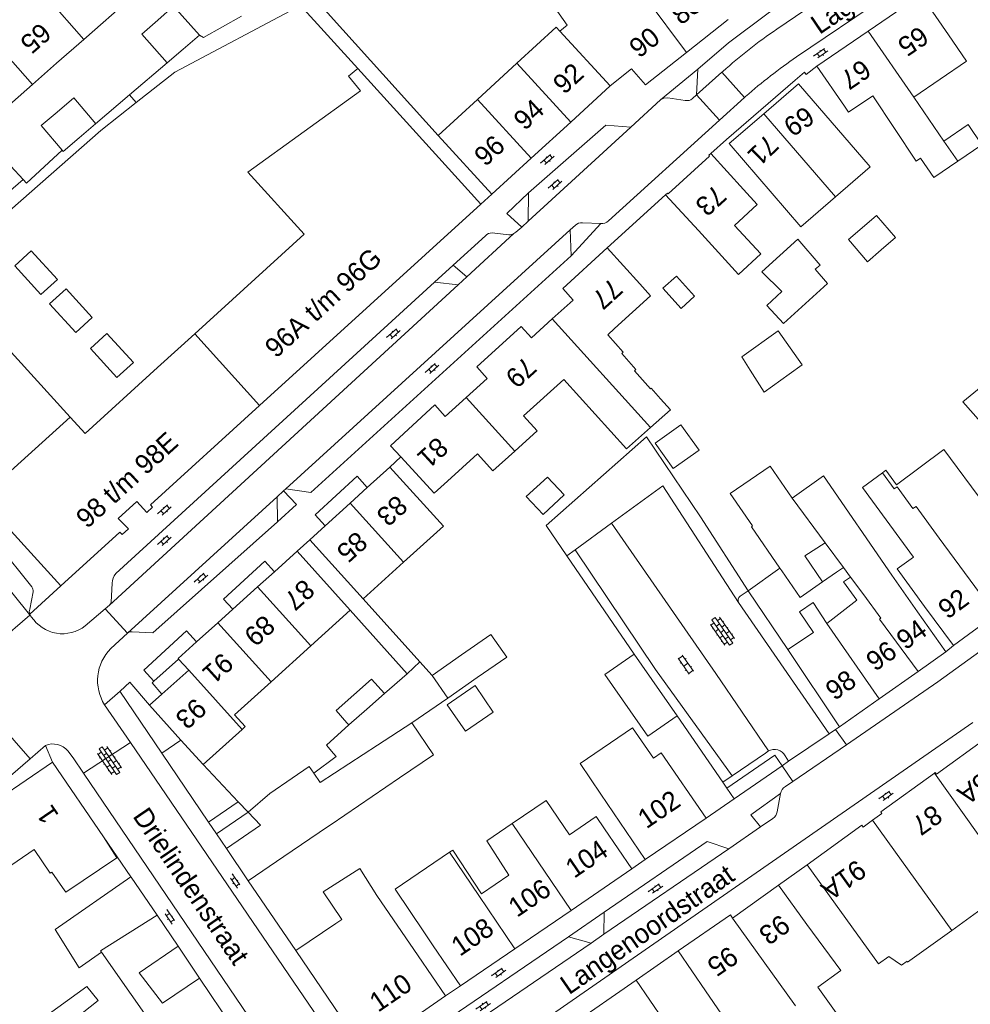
# Model space of a CAD drawing. Extents: x 99476 to 102828, y 406437 to 407931.
# Tile 71 of 162: x 100687 to 100785, y 406533 to 406634. Entities that reach past the tile are written whole.
import ezdxf

# ---------------------------------------------------------------- set-up
doc = ezdxf.new("R2010")
doc.units = 0
doc.header["$MEASUREMENT"] = 0
for name, color, linetype, lineweight in [('BG_bijgebouw', 253, 'Continuous', 0), ('BG_dakoverstek', 253, 'Continuous', 13), ('BG_dakoverstek bijgebouw', 253, 'Continuous', 0), ('BG_heg haag', 253, 'Continuous', 0), ('BG_hek', 253, 'Continuous', 0), ('BG_hoofdgebouw', 253, 'Continuous', 13), ('BG_huisnummer', 253, 'Continuous', 0), ('BG_kant verharding', 253, 'Continuous', 0), ('BG_muur', 253, 'Continuous', 0), ('BG_open verharding', 253, 'Continuous', 0), ('BG_schutting', 253, 'Continuous', 0), ('BG_straatnaam', 253, 'Continuous', 0), ('BG_tussenmuur', 253, 'Continuous', 0), ('BG_vlakafsluiter', 253, 'Continuous', 0)]:
    doc.layers.add(name, color=color, linetype=linetype, lineweight=lineweight)
doc.styles.add('Style-WORKING', font='WORKING.shx')

# ---------------------------------------------------------------- blocks, each defined once
blk = doc.blocks.new('S02OV6')
at = {"layer": 'BG_open verharding', "linetype": 'Continuous', "lineweight": 0}
for p, q in [((0, 0.20784), (1.371449, 0.20784)), ((0.085505, 0.20784), (0.085505, 0.268177)), ((0.485, -0.192), (0.486, 0.207)), ((0.885505, 0.20784), (0.885505, 0.31106)), ((1.285, -0.193), (1.285, 0.207)), ((0.268333, -0.19216), (1.549656, -0.19216)), ((0.885505, -0.32925), (0.885505, -0.19216))]:
    blk.add_line(p, q, dxfattribs=at)
blk = doc.blocks.new('S02OV4')
at = {"layer": 'BG_open verharding', "linetype": 'Continuous', "lineweight": 0}
for p, q in [((0, -0.200092), (0, 0.200092)), ((0, 0.2), (3.201, 0.2)), ((0.214, 0.6), (2.9, 0.6)), ((0.4, 0.199), (0.4, 0.6)), ((0.8, 0.6), (0.8, 0.7)), ((0.8, -0.2), (0.8, 0.2)), ((1.2, 0.2), (1.2, 0.6)), ((1.6, 0.6), (1.6, 0.7)), ((1.6, -0.2), (1.6, 0.2)), ((2, 0.199), (2, 0.6)), ((2.4, 0.6), (2.4, 0.7)), ((2.4, -0.2), (2.4, 0.2)), ((2.8, 0.2), (2.8, 0.6)), ((3.2, -0.199908), (3.2, 0.200092)), ((0, -0.2), (3.2, -0.199)), ((0.31, -0.6), (2.9, -0.6)), ((0.4, -0.6), (0.399, -0.2)), ((0.8, -0.7), (0.8, -0.6)), ((1.2, -0.6), (1.2, -0.2)), ((1.6, -0.7), (1.6, -0.6)), ((2, -0.6), (1.999, -0.2)), ((2.4, -0.7), (2.4, -0.6)), ((2.8, -0.6), (2.8, -0.2))]:
    blk.add_line(p, q, dxfattribs=at)
blk = doc.blocks.new('S02OV2')
at = {"layer": 'BG_open verharding', "linetype": 'Continuous', "lineweight": 0}
for p, q in [((0.052866, 0.482148), (0.183301, 0.482148)), ((0.183301, -1.01785), (0.183301, 0.982147)), ((0.183301, 0.895191), (0.705039, 0.895191)), ((0.705039, -1.01785), (0.705039, 0.982147)), ((0.705039, 0.43867), (0.835473, 0.43867)), ((0.052866, -0.517416), (0.183301, -0.517416)), ((0.183301, -0.017851), (0.705039, -0.017851)), ((0.183301, -0.930894), (0.705039, -0.930894)), ((0.705039, -0.473938), (0.835473, -0.473938))]:
    blk.add_line(p, q, dxfattribs=at)

msp = doc.modelspace()

# ---------------------------------------------------------------- linework, layer by layer
at = {"layer": 'BG_bijgebouw', "linetype": 'Continuous', "lineweight": 0}
for p, q in [((100705.73, 406632.72), (100704.061, 406631.283)), ((100704.061, 406631.283), (100702.42, 406629.87)), ((100693.336, 406622.138), (100695.024, 406623.575)), ((100687.561, 406617.866), (100684.911, 406615.57)), ((100764.574, 406588.322), (100766.841, 406585.023)), ((100765.569, 406577.809), (100765.762, 406577.531)), ((100754.967, 406562.593), (100750.541, 406568.951)), ((100732.742, 406568.849), (100729.707, 406566.733)), ((100729.707, 406566.733), (100731.331, 406564.403)), ((100731.331, 406564.403), (100734.367, 406566.519)), ((100724.808, 406564.878), (100722.976, 406563.259)), ((100719.822, 406563.135), (100721.654, 406564.755)), ((100719.822, 406563.135), (100720.942, 406561.868)), ((100722.976, 406563.259), (100721.144, 406561.639)), ((100721.144, 406561.639), (100720.942, 406561.868)), ((100724.085, 406559.567), (100727.612, 406561.87)), ((100718.18, 406555.712), (100724.085, 406559.567)), ((100718.18, 406555.712), (100717.52, 406556.667)), ((100726.367, 406556.186), (100719.298, 406551.392)), ((100710.748, 406552.666), (100712.024, 406551.3)), ((100712.024, 406551.3), (100708.513, 406548.905)), ((100708.513, 406548.905), (100710.76, 406545.59)), ((100710.76, 406545.59), (100714.433, 406548.092)), ((100698.67, 406545.99), (100690.88, 406540.562)), ((100698.698, 406545.95), (100698.67, 406545.99)), ((100701.361, 406542.047), (100698.698, 406545.95)), ((100693.335, 406536.608), (100690.88, 406540.562))]:
    msp.add_line(p, q, dxfattribs=at)
at = {"layer": 'BG_bijgebouw', "linetype": 'Continuous', "lineweight": 0, "flags": 128}
for points in [[(100701.434, 406634.288), (100703.07, 406635.73), (100705.73, 406632.72)], [(100702.42, 406629.87), (100699.797, 406632.846), (100701.434, 406634.288)], [(100695.024, 406623.575), (100695.055, 406623.602), (100692.786, 406626.267)], [(100691.067, 406624.803), (100689.421, 406623.401), (100691.577, 406620.868)], [(100782.467, 406621.813), (100784.962, 406623.516), (100786.381, 406621.437), (100783.899, 406619.739)], [(100691.577, 406620.868), (100691.69, 406620.736), (100693.336, 406622.138)], [(100684.911, 406615.57), (100683.689, 406616.894), (100686.303, 406619.242), (100687.561, 406617.866)], [(100775.999, 406610.601), (100777.48, 406611.878), (100775.515, 406614.158), (100774.034, 406612.882)], [(100775.999, 406610.601), (100774.587, 406609.384), (100772.622, 406611.664), (100774.034, 406612.882)], [(100770.486, 406607.148), (100769.215, 406608.605), (100769.717, 406609.033), (100767.406, 406611.698), (100763.716, 406608.352), (100765.779, 406606.301), (100764.233, 406604.88), (100765.947, 406603.005), (100770.486, 406607.148)], [(100686.695, 406608.951), (100689.398, 406606.002), (100691.092, 406607.555), (100688.389, 406610.504), (100686.695, 406608.951)], [(100690.29, 406605.029), (100691.983, 406606.581), (100694.686, 406603.632), (100692.992, 406602.08), (100690.29, 406605.029)], [(100694.492, 406600.443), (100696.186, 406601.996), (100698.929, 406599.002), (100697.235, 406597.45), (100694.492, 406600.443)], [(100766.528, 406597.799), (100763.939, 406595.953), (100762.499, 406598.22)], [(100764.574, 406588.322), (100760.454, 406585.49), (100762.749, 406582.15)], [(100762.749, 406582.15), (100762.62, 406582.06), (100765.569, 406577.809)], [(100765.762, 406577.531), (100767.67, 406574.78), (100769.971, 406576.376)], [(100734.367, 406566.519), (100737.402, 406568.635), (100735.778, 406570.965), (100732.742, 406568.849)], [(100750.541, 406568.951), (100747.506, 406566.83), (100751.944, 406560.48), (100754.967, 406562.593)], [(100721.654, 406564.755), (100723.486, 406566.374), (100724.808, 406564.878)], [(100731.267, 406563.71), (100733.155, 406560.983), (100736.006, 406562.972), (100734.14, 406565.694), (100731.267, 406563.71)], [(100727.612, 406561.87), (100729.867, 406558.559), (100726.367, 406556.186)], [(100717.52, 406556.667), (100717.043, 406557.358), (100715.285, 406556.143)], [(100715.285, 406556.143), (100713.004, 406554.567), (100710.748, 406552.666)]]:
    msp.add_lwpolyline(points, dxfattribs=at)
at = {"layer": 'BG_dakoverstek', "linetype": 'Continuous', "lineweight": 13}
for p, q in [((100688.528, 406627.644), (100691.009, 406629.826)), ((100753.26, 406595.261), (100754.283, 406594.106)), ((100772.12, 406577.859), (100771.412, 406577.375)), ((100772.838, 406576.884), (100772.12, 406577.859)), ((100772.113, 406576.405), (100772.838, 406576.884)), ((100718.48, 406544.428), (100722.257, 406546.851))]:
    msp.add_line(p, q, dxfattribs=at)
at = {"layer": 'BG_dakoverstek', "linetype": 'Continuous', "lineweight": 13, "flags": 128}
for points in [[(100710.735, 406618.598), (100722.331, 406627), (100721.116, 406628.507)], [(100776.5, 406587.9), (100777.582, 406586.372), (100782.472, 406590.012), (100786.69, 406584.327), (100786.299, 406584.049)], [(100747.092, 406554.504), (100744.983, 406557.664), (100750.376, 406561.353), (100752.523, 406558.221)], [(100688.697, 406548.816), (100682.317, 406544.442), (100679.368, 406548.821), (100685.186, 406553.978)], [(100737.98, 406551.487), (100741.463, 406553.868), (100743.877, 406550.313)], [(100737.626, 406546.17), (100735.374, 406549.706), (100737.98, 406551.487)], [(100691.612, 406544.884), (100691.96, 406544.393), (100697.231, 406547.953), (100695.86, 406550.11)], [(100731.523, 406548.529), (100731.839, 406548.745), (100734.796, 406544.237)], [(100728.919, 406540.229), (100725.922, 406544.706), (100731.523, 406548.529)], [(100695.625, 406538.221), (100701.766, 406529.503), (100700.926, 406528.911)], [(100771.842, 406536.35), (100769.49, 406534.603), (100774.008, 406528.264), (100776.358, 406530.276)]]:
    msp.add_lwpolyline(points, dxfattribs=at)
at = {"layer": 'BG_dakoverstek bijgebouw', "linetype": 'Continuous', "lineweight": 0}
for p, q in [((100692.786, 406626.267), (100691.067, 406624.803)), ((100718.946, 406551.153), (100714.433, 406548.092)), ((100719.298, 406551.392), (100718.946, 406551.153)), ((100693.335, 406536.608), (100695.625, 406538.221))]:
    msp.add_line(p, q, dxfattribs=at)
at = {"layer": 'BG_dakoverstek bijgebouw', "linetype": 'Continuous', "lineweight": 0, "flags": 128}
for points in [[(100755.39, 406604.575), (100756.777, 406605.838), (100754.894, 406607.905), (100753.507, 406606.641), (100755.39, 406604.575)], [(100762.499, 406598.22), (100761.624, 406599.574), (100765.4, 406602.265), (100767.872, 406598.752), (100766.528, 406597.799)], [(100752.708, 406590.669), (100755.365, 406592.565), (100757.228, 406589.954), (100754.572, 406588.058), (100752.708, 406590.669)], [(100739.424, 406585.176), (100741.164, 406583.331), (100743.342, 406585.344), (100741.602, 406587.188), (100739.424, 406585.176)], [(100690.131, 406531.808), (100694.118, 406534.688), (100695.285, 406533.252), (100692.834, 406531.278), (100693.482, 406530.423), (100691.174, 406528.855)]]:
    msp.add_lwpolyline(points, dxfattribs=at)
at = {"layer": 'BG_heg haag', "linetype": 'Continuous', "lineweight": 0}
for p, q in [((100750.541, 406568.951), (100743.61, 406579.08)), ((100759.667, 406555.743), (100754.967, 406562.593)), ((100760.092, 406555.125), (100759.667, 406555.743)), ((100760.092, 406555.125), (100760.843, 406554.034))]:
    msp.add_line(p, q, dxfattribs=at)
at = {"layer": 'BG_hek', "linetype": 'Continuous', "lineweight": 0, "flags": 128}
msp.add_lwpolyline([(100719.554, 406558.693), (100719.843, 406558.388), (100717.52, 406556.667)], dxfattribs=at)
at = {"layer": 'BG_hoofdgebouw', "linetype": 'Continuous', "lineweight": 13}
for p, q in [((100699.109, 406636.953), (100693.816, 406632.296)), ((100780.12, 406636.88), (100774.652, 406633.143)), ((100782.94, 406632.75), (100780.12, 406636.88)), ((100760.219, 406634.329), (100755.935, 406630.955)), ((100774.652, 406633.143), (100769.38, 406629.54)), ((100693.816, 406632.296), (100691.009, 406629.826)), ((100734.406, 406626.109), (100738.465, 406629.831)), ((100721.116, 406628.507), (100722.065, 406629.293)), ((100722.065, 406629.293), (100734.737, 406615.323)), ((100769.38, 406629.54), (100772.21, 406625.41)), ((100683.218, 406622.972), (100688.528, 406627.644)), ((100748.07, 406627.491), (100744.006, 406623.774)), ((100730.347, 406622.387), (100734.406, 406626.109)), ((100779.373, 406626.344), (100782.467, 406621.813)), ((100772.21, 406625.41), (100772.633, 406624.791)), ((100744.006, 406623.774), (100739.943, 406620.057)), ((100735.88, 406616.34), (100730.347, 406622.387)), ((100739.943, 406620.057), (100735.88, 406616.34)), ((100758.43, 406620.52), (100761.8, 406616.82)), ((100757.18, 406612.6), (100753.79, 406616.28)), ((100734.737, 406615.323), (100711.922, 406594.567)), ((100747.77, 406610.8), (100751.12, 406607.091)), ((100682.056, 406604.748), (100692.415, 406593.364)), ((100747.82, 406601.856), (100748.53, 406602.499)), ((100701.418, 406598.461), (100705.248, 406601.946)), ((100752.232, 406592.289), (100754.283, 406594.106)), ((100749.769, 406590.107), (100752.232, 406592.289)), ((100725.431, 406590.421), (100726.495, 406589.262)), ((100725.36, 406588.22), (100723.039, 406586.11)), ((100730.887, 406582.139), (100725.36, 406588.22)), ((100776.5, 406587.9), (100776.143, 406587.639)), ((100723.039, 406586.11), (100721.263, 406584.496)), ((100718.704, 406582.17), (100721.263, 406584.496)), ((100717.11, 406580.72), (100718.704, 406582.17)), ((100726.778, 406578.414), (100730.887, 406582.139)), ((100722.626, 406574.651), (100717.11, 406580.72)), ((100715.794, 406579.535), (100713.457, 406577.43)), ((100721.267, 406573.458), (100715.794, 406579.535)), ((100722.626, 406574.651), (100726.778, 406578.414)), ((100713.457, 406577.43), (100711.715, 406575.861)), ((100769.971, 406576.376), (100771.412, 406577.375)), ((100711.715, 406575.861), (100709.162, 406573.561)), ((100709.162, 406573.561), (100707.623, 406572.175)), ((100721.267, 406573.458), (100717.205, 406569.782)), ((100782.666, 406569.19), (100779.76, 406573.298)), ((100783.45, 406569.83), (100780.48, 406573.86)), ((100787.774, 406573.016), (100783.45, 406569.83)), ((100707.623, 406572.175), (100705.443, 406570.211)), ((100717.205, 406569.782), (100713.122, 406566.088)), ((100766.385, 406569.415), (100771.719, 406561.445)), ((100779.803, 406567.165), (100782.666, 406569.19)), ((100703.585, 406568.43), (100704.625, 406567.276)), ((100704.625, 406567.276), (100701.859, 406564.802)), ((100775.803, 406564.335), (100779.803, 406567.165)), ((100701.859, 406564.802), (100700.597, 406563.673)), ((100771.719, 406561.445), (100775.803, 406564.335)), ((100700.597, 406563.673), (100703.833, 406560.081)), ((100706.104, 406557.559), (100710.129, 406561.184)), ((100710.129, 406561.184), (100710.457, 406561.479)), ((100703.833, 406560.081), (100706.104, 406557.559)), ((100690.6, 406557.82), (100685.11, 406554.09)), ((100695.86, 406550.11), (100690.6, 406557.82)), ((100751.69, 406547.77), (100747.092, 406554.504)), ((100751.69, 406547.77), (100757.95, 406552.04)), ((100747.49, 406550.94), (100750.31, 406546.811)), ((100724.015, 406544.075), (100722.257, 406546.851)), ((100750.31, 406546.811), (100744.046, 406542.533)), ((100771.283, 406543.177), (100768.363, 406547.236)), ((100737.626, 406546.17), (100734.796, 406544.237)), ((100760.69, 406541.72), (100765.424, 406545.121)), ((100765.424, 406545.121), (100768.341, 406541.06)), ((100718.48, 406544.428), (100720.401, 406541.601)), ((100724.015, 406544.075), (100728.29, 406537.83)), ((100744.046, 406542.533), (100738.251, 406538.575)), ((100703.545, 406538.846), (100701.361, 406542.047)), ((100719.8, 406541.19), (100720.401, 406541.601)), ((100767.158, 406532.696), (100760.69, 406541.72)), ((100715.67, 406538.38), (100719.8, 406541.19)), ((100768.341, 406541.06), (100771.842, 406536.35)), ((100728.919, 406540.229), (100729.84, 406538.88)), ((100699.532, 406536.108), (100703.545, 406538.846)), ((100732.65, 406534.75), (100729.84, 406538.88)), ((100738.251, 406538.575), (100732.65, 406534.75)), ((100722.75, 406527.98), (100715.67, 406538.38)), ((100728.29, 406537.83), (100731.11, 406533.71)), ((100755.07, 406538.35), (100757.9, 406534.23)), ((100699.532, 406536.108), (100701.938, 406532.978)), ((100705.74, 406535.55), (100701.938, 406532.978)), ((100713.83, 406523.59), (100705.74, 406535.55)), ((100750.74, 406535.34), (100743.35, 406530.23)), ((100753.58, 406531.22), (100750.74, 406535.34)), ((100731.11, 406533.71), (100722.75, 406527.98)), ((100757.9, 406534.23), (100760.363, 406530.645))]:
    msp.add_line(p, q, dxfattribs=at)
at = {"layer": 'BG_hoofdgebouw', "linetype": 'Continuous', "lineweight": 13, "flags": 128}
for points in [[(100742.888, 406633.128), (100743.65, 406633.75), (100740.01, 406638.96), (100742.42, 406640.63), (100743.587, 406639.089), (100745.37, 406640.44), (100748.011, 406636.952), (100750.171, 406638.722)], [(100738.465, 406629.831), (100742.51, 406633.54), (100742.888, 406633.128)], [(100782.94, 406632.75), (100784.801, 406630.05), (100779.373, 406626.344)], [(100755.935, 406630.955), (100751.7, 406627.62), (100750.28, 406629.25), (100748.07, 406627.491)], [(100771.296, 406616.067), (100774.874, 406619.149), (100767.497, 406627.709), (100763.92, 406624.627)], [(100783.899, 406619.739), (100781.424, 406618.045), (100780.066, 406620.048), (100779.621, 406619.743), (100775.136, 406626.475), (100772.633, 406624.791)], [(100771.296, 406616.067), (100767.721, 406612.985), (100760.344, 406621.546), (100763.92, 406624.627)], [(100753.79, 406616.28), (100753.98, 406616.46), (100754.05, 406616.38), (100758.31, 406620.26), (100758.24, 406620.35), (100758.43, 406620.52)], [(100705.248, 406601.946), (100716.54, 406612.221), (100710.735, 406618.598)], [(100757.18, 406612.6), (100761.311, 406608.078), (100763.601, 406610.202), (100760.887, 406613.129), (100763.207, 406615.28), (100761.8, 406616.82)], [(100742.105, 406603.481), (100744.26, 406605.431), (100743.18, 406606.62), (100747.77, 406610.8)], [(100748.53, 406602.499), (100752.239, 406605.852), (100751.12, 406607.091)], [(100733.23, 406595.38), (100735.39, 406597.34), (100734.31, 406598.53), (100738.88, 406602.7), (100739.95, 406601.531), (100742.105, 406603.481)], [(100747.82, 406601.856), (100749.413, 406600.057), (100749.263, 406599.924), (100750.716, 406598.284), (100750.566, 406598.15), (100752.233, 406596.269), (100752.308, 406596.336), (100753.26, 406595.261)], [(100791.751, 406598.151), (100790.285, 406599.75), (100784.41, 406594.956), (100786.262, 406592.86)], [(100692.415, 406593.364), (100693.955, 406591.671), (100701.418, 406598.461)], [(100749.769, 406590.107), (100743.286, 406597.258), (100739.136, 406593.496), (100740.529, 406591.959), (100738.227, 406589.872)], [(100725.431, 406590.421), (100729.99, 406594.62), (100731.07, 406593.42), (100733.23, 406595.38)], [(100711.922, 406594.567), (100700.674, 406584.334), (100700.891, 406584.095), (100700.3, 406583.548), (100699.299, 406584.664), (100697.357, 406582.923), (100698.423, 406581.867), (100697.773, 406581.262), (100697.541, 406581.518), (100691.445, 406575.967)], [(100726.495, 406589.262), (100729.939, 406585.51), (100731.31, 406586.768)], [(100738.227, 406589.872), (100735.971, 406587.828), (100734.396, 406589.565), (100731.31, 406586.768)], [(100766.841, 406585.023), (100770.066, 406587.308), (100777.098, 406577.062), (100779.76, 406573.298)], [(100776.143, 406587.639), (100774.069, 406586.122), (100779.322, 406578.944), (100777.64, 406577.713), (100780.48, 406573.86)], [(100691.445, 406575.967), (100683.199, 406585.023), (100685.201, 406586.835)], [(100770.416, 406572.112), (100773.478, 406574.517), (100772.113, 406576.405)], [(100766.385, 406569.415), (100769.02, 406571.178), (100767.59, 406573.314), (100768.986, 406574.248), (100770.416, 406572.112)], [(100705.443, 406570.211), (100703.531, 406568.49), (100703.585, 406568.43)], [(100713.122, 406566.088), (100709.364, 406562.687), (100710.457, 406561.479)], [(100781.486, 406556.68), (100781.584, 406556.751), (100781.713, 406556.573), (100786.829, 406560.267)], [(100752.523, 406558.221), (100753.34, 406558.78), (100757.95, 406552.04)], [(100775.106, 406551.818), (100776.08, 406552.519), (100775.952, 406552.697), (100781.486, 406556.68)], [(100747.49, 406550.94), (100746.633, 406552.195), (100743.877, 406550.313)], [(100768.363, 406547.236), (100774.004, 406551.296), (100774.132, 406551.117), (100775.106, 406551.818)], [(100688.697, 406548.816), (100690.364, 406546.362), (100690.532, 406546.476), (100691.612, 406544.884)], [(100783.273, 406540.469), (100786.316, 406542.658), (100786.257, 406542.739), (100788.311, 406544.217), (100788.296, 406545.935), (100788.853, 406546.336)], [(100771.283, 406543.177), (100775.721, 406537.008), (100776.776, 406537.767), (100778.099, 406536.87), (100778.667, 406537.279), (100778.726, 406537.198), (100783.273, 406540.469)], [(100760.69, 406541.72), (100760.47, 406542.06), (100755.07, 406538.35)]]:
    msp.add_lwpolyline(points, dxfattribs=at)
at = {"layer": 'BG_kant verharding', "linetype": 'Continuous', "lineweight": 0}
for p, q in [((100791.546, 406646.949), (100767.286, 406630.487)), ((100765.232, 406633.334), (100779.791, 406643.254)), ((100753.27, 406626.06), (100757.092, 406629.237)), ((100757.092, 406629.237), (100756.977, 406626.563)), ((100756.977, 406626.563), (100759.585, 406628.899)), ((100759.585, 406628.899), (100759.696, 406628.999)), ((100767.13, 406628.08), (100763.59, 406625.03)), ((100750.206, 406623.25), (100753.27, 406626.06)), ((100756.56, 406626.19), (100756.977, 406626.563)), ((100761.919, 406626.307), (100759.326, 406623.955)), ((100762.034, 406626.411), (100761.919, 406626.307)), ((100763.59, 406625.03), (100760.05, 406621.98)), ((100759.326, 406623.955), (100747.896, 406613.586)), ((100739.631, 406613.552), (100750.206, 406623.25)), ((100758.43, 406620.52), (100760.05, 406621.98)), ((100739.648, 406616.49), (100739.631, 406613.552)), ((100738.973, 406612.949), (100739.631, 406613.552)), ((100743.959, 406612.667), (100714.623, 406585.971)), ((100744.48, 406613.141), (100743.959, 406612.667)), ((100744.043, 406610.001), (100743.959, 406612.667)), ((100744.043, 406610.001), (100747.111, 406613.305)), ((100747.111, 406613.305), (100745.21, 406613.4)), ((100731.89, 406609.024), (100735.213, 406612.06)), ((100733.313, 406607.829), (100738.155, 406612.276)), ((100735.908, 406612.345), (100737.624, 406612.16)), ((100729.98, 406607.278), (100731.89, 406609.024)), ((100732.406, 406606.996), (100733.313, 406607.829)), ((100696.461, 406573.98), (100732.406, 406606.996)), ((100697.106, 406577.24), (100729.98, 406607.278)), ((100670.706, 406594.756), (100688.212, 406573.023)), ((100674.023, 406593.874), (100688.45, 406575.859)), ((100726.495, 406589.262), (100725.36, 406588.22)), ((100753.5, 406586.29), (100761.298, 406574.264)), ((100698.332, 406571.105), (100713.732, 406585.16)), ((100714.399, 406585.767), (100713.732, 406585.16)), ((100713.766, 406582.568), (100713.732, 406585.16)), ((100714.623, 406585.971), (100714.399, 406585.767)), ((100713.766, 406582.568), (100700.919, 406571.129)), ((100696.625, 406574.277), (100696.739, 406576.265)), ((100688.586, 406575.364), (100688.239, 406573.579)), ((100761.46, 406574.9), (100762.31, 406575.467)), ((100696.015, 406573.599), (100696.461, 406573.98)), ((100770.632, 406560.74), (100761.298, 406574.264)), ((100688.212, 406573.023), (100688.266, 406572.956)), ((100688.247, 406573.054), (100688.282, 406572.969)), ((100688.266, 406572.956), (100688.362, 406572.837)), ((100693.969, 406571.852), (100696.015, 406573.599)), ((100688.362, 406572.837), (100688.405, 406572.783)), ((100698.308, 406571.083), (100696.594, 406569.506)), ((100698.308, 406571.083), (100698.332, 406571.105)), ((100698.791, 406571.241), (100700.919, 406571.129)), ((100783.45, 406569.83), (100782.666, 406569.19)), ((100701.039, 406566.136), (100703.585, 406568.43)), ((100695.961, 406563.704), (100698.613, 406559.823)), ((100730.185, 406523.56), (100785.434, 406561.888)), ((100766.467, 406557.912), (100770.632, 406560.74)), ((100698.613, 406559.823), (100719.955, 406528.582)), ((100689.859, 406559.532), (100688.274, 406558.155)), ((100692.182, 406558.964), (100692.722, 406558.236)), ((100701.852, 406558.735), (100706.676, 406551.615)), ((100764.089, 406558.748), (100760.636, 406556.401)), ((100764.374, 406558.959), (100764.089, 406558.748)), ((100766.904, 406555.82), (100772.416, 406559.599)), ((100688.274, 406558.155), (100678.658, 406549.803)), ((100693.793, 406556.66), (100692.722, 406558.236)), ((100766.111, 406558.447), (100766.467, 406557.912)), ((100765.784, 406557.441), (100760.843, 406554.034)), ((100714.714, 406525.879), (100693.793, 406556.66)), ((100760.636, 406556.401), (100759.667, 406555.743)), ((100766.13, 406555.289), (100766.904, 406555.82)), ((100706.676, 406551.615), (100709.742, 406553.723)), ((100765.267, 406552.68), (100765.617, 406554.584)), ((100710.748, 406552.666), (100707.479, 406550.431)), ((100763.581, 406551.138), (100764.843, 406552.016)), ((100760.312, 406548.864), (100763.581, 406551.138)), ((100698.67, 406545.99), (100695.86, 406550.11)), ((100707.479, 406550.431), (100708.513, 406548.905)), ((100747.43, 406540.072), (100760.312, 406548.864)), ((100751.69, 406547.77), (100750.31, 406546.811)), ((100765.424, 406545.121), (100768.363, 406547.236)), ((100747.437, 406542.334), (100743.765, 406539.797)), ((100747.43, 406540.072), (100747.437, 406542.334)), ((100727.244, 406528.556), (100743.765, 406539.797)), ((100746.103, 406539.167), (100743.765, 406539.797)), ((100746.103, 406539.167), (100747.43, 406540.072)), ((100705.74, 406535.55), (100703.545, 406538.846)), ((100727.944, 406526.775), (100746.103, 406539.167)), ((100755.07, 406538.35), (100750.74, 406535.34)), ((100732.65, 406534.75), (100731.11, 406533.71))]:
    msp.add_line(p, q, dxfattribs=at)
at = {"layer": 'BG_kant verharding', "linetype": 'Continuous', "lineweight": 0, "flags": 128}
for points in [[(100777.394, 406643.84), (100764.352, 406635.012), (100760.267, 406631.928), (100757.092, 406629.237)], [(100767.13, 406628.08), (100768.1, 406628.93), (100768.27, 406628.67), (100769.38, 406629.54)], [(100755.79, 406625.99), (100754, 406626.27), (100753.616, 406626.232), (100753.27, 406626.06)], [(100750.206, 406623.25), (100747.621, 406623.45), (100739.648, 406616.49)], [(100739.648, 406616.49), (100737.426, 406614.357), (100738.973, 406612.949)], [(100738.973, 406612.949), (100738.334, 406612.44), (100738.252, 406612.352), (100738.155, 406612.276)], [(100744.043, 406610.001), (100717.23, 406585.602), (100714.623, 406585.971)], [(100723.039, 406586.11), (100721.992, 406587.265), (100717.676, 406583.303), (100718.704, 406582.17)], [(100713.766, 406582.568), (100715.754, 406584.366), (100714.399, 406585.767)], [(100772.416, 406559.599), (100781.855, 406566.07), (100806.199, 406583.661)], [(100748.198, 406582.425), (100758.973, 406566.93), (100764.374, 406558.959)], [(100760.636, 406556.401), (100752.743, 406567.338), (100744.453, 406579.695)], [(100713.457, 406577.43), (100712.469, 406578.524), (100708.211, 406574.615), (100709.162, 406573.561)], [(100700.597, 406563.673), (100698.564, 406566.034), (100697.55, 406565.125)], [(100701.859, 406564.802), (100700.853, 406565.969), (100701.039, 406566.136)], [(100697.55, 406565.125), (100697.533, 406565.109), (100701.852, 406558.735)], [(100760.092, 406555.125), (100765.048, 406558.516), (100765.784, 406557.441)], [(100765.617, 406554.584), (100762.571, 406552.384), (100763.581, 406551.138)], [(100747.437, 406542.334), (100758.081, 406549.614), (100760.312, 406548.864)]]:
    msp.add_lwpolyline(points, dxfattribs=at)
at = {"layer": 'BG_kant verharding', "linetype": 'Continuous', "lineweight": 0, "extrusion": (0, 0, -1)}
for centre, radius, start, end in [((-100795.152206, 406589.422115), 53.136356, 48.143421, 55.730688), ((-100747.16689, 406614.385852), 1.082296, 227.649064, 272.960083), ((-100735.840123, 406611.520612), 0.827178, 40.698791, 94.706893), ((-100737.738269, 406612.910272), 0.758924, 236.694207, 278.6598), ((-100698.299627, 406576.234135), 1.560932, 1.133, 40.120705), ((-100687.963512, 406575.459156), 0.629719, 140.583229, 188.691173), ((-100761.756418, 406574.485865), 0.509285, 334.173919, 54.406731), ((-100698.712579, 406570.663107), 0.58319, 49.263404, 97.727874), ((-100690.629197, 406557.647653), 2.035674, 67.768497, 139.71128), ((-100766.695688, 406554.338227), 1.106333, 12.835414, 59.248321)]:
    msp.add_arc(centre, radius, start, end, dxfattribs=at)
at = {"layer": 'BG_kant verharding', "linetype": 'Continuous', "lineweight": 0}
for centre, radius, start, end in [((100798.09524, 406585.367086), 54.635299, 124.326442, 131.302585), ((100755.947836, 406626.964581), 0.987279, 260.800662, 308.319889), ((100745.120428, 406612.494198), 0.91022, 84.352531, 134.716281), ((100695.982788, 406574.437843), 0.662047, 316.246613, 345.939433), ((100689.022159, 406573.328373), 0.822284, 162.254242, 199.49178), ((100689.027464, 406573.330554), 0.828515, 205.873628, 216.563177), ((100691.828839, 406575.171977), 4.174911, 214.90533, 258.423022), ((100691.568274, 406574.993132), 3.953504, 261.603902, 307.390213), ((100699.918345, 406566.207783), 4.682895, 135.226048, 212.32123), ((100764.986862, 406557.835729), 1.279585, 28.535969, 118.617101), ((100764.365421, 406552.788333), 0.908064, 301.73092, 353.148204)]:
    msp.add_arc(centre, radius, start, end, dxfattribs=at)
at = {"layer": 'BG_muur', "linetype": 'Continuous', "lineweight": 0, "flags": 128}
for points in [[(100699.209, 406625.772), (100703.197, 406628.907), (100716.162, 406635.779), (100722.065, 406629.293)], [(100671.662, 406601.919), (100695.58, 406622.919), (100699.209, 406625.772)]]:
    msp.add_lwpolyline(points, dxfattribs=at)
at = {"layer": 'BG_schutting', "linetype": 'Continuous', "lineweight": 0}
for p, q in [((100698.517, 406626.567), (100702.42, 406629.87)), ((100698.517, 406626.567), (100695.024, 406623.575)), ((100691.577, 406620.868), (100687.907, 406617.488)), ((100687.561, 406617.866), (100687.907, 406617.488)), ((100747.77, 406610.8), (100753.79, 406616.28)), ((100748.198, 406582.425), (100753.5, 406586.29)), ((100744.453, 406579.695), (100748.198, 406582.425)), ((100743.61, 406579.08), (100744.453, 406579.695)), ((100762.31, 406575.467), (100765.569, 406577.809)), ((100762.31, 406575.467), (100766.385, 406569.415)), ((100728.455, 406568.133), (100722.626, 406574.651)), ((100721.267, 406573.458), (100727.142, 406566.894)), ((100729.707, 406566.733), (100728.455, 406568.133)), ((100727.142, 406566.894), (100724.808, 406564.878)), ((100727.612, 406561.87), (100731.331, 406564.403)), ((100706.104, 406557.559), (100709.742, 406553.723)), ((100709.742, 406553.723), (100710.748, 406552.666)), ((100757.95, 406552.04), (100760.843, 406554.034)), ((100715.67, 406538.38), (100710.76, 406545.59))]:
    msp.add_line(p, q, dxfattribs=at)
at = {"layer": 'BG_schutting', "linetype": 'Continuous', "lineweight": 0, "flags": 128}
for points in [[(100721.301, 406638.325), (100717.652, 406636.466), (100730.347, 406622.387)], [(100710.065, 406634.688), (100706.158, 406632.485), (100705.73, 406632.72)], [(100721.144, 406561.639), (100718.823, 406559.551), (100719.554, 406558.693)]]:
    msp.add_lwpolyline(points, dxfattribs=at)
at = {"layer": 'BG_tussenmuur', "linetype": 'Continuous', "lineweight": 0}
for p, q in [((100750.171, 406638.722), (100755.935, 406630.955)), ((100689.294, 406637.436), (100693.816, 406632.296)), ((100684.001, 406632.78), (100688.528, 406627.644)), ((100742.888, 406633.128), (100748.07, 406627.491)), ((100744.006, 406623.774), (100738.465, 406629.831)), ((100739.943, 406620.057), (100734.406, 406626.109)), ((100771.296, 406616.067), (100763.92, 406624.627)), ((100782.467, 406621.813), (100783.899, 406619.739)), ((100742.105, 406603.481), (100752.232, 406592.289)), ((100705.248, 406601.946), (100711.922, 406594.567)), ((100733.23, 406595.38), (100738.227, 406589.872)), ((100692.415, 406593.364), (100685.201, 406586.835)), ((100721.263, 406584.496), (100726.778, 406578.414)), ((100766.841, 406585.023), (100770.229, 406580.425)), ((100768.137, 406579.07), (100770.229, 406580.425)), ((100770.229, 406580.425), (100772.12, 406577.859)), ((100769.971, 406576.376), (100768.137, 406579.07)), ((100711.715, 406575.861), (100717.205, 406569.782)), ((100707.623, 406572.175), (100713.122, 406566.088)), ((100704.625, 406567.276), (100710.129, 406561.184)), ((100788.853, 406546.336), (100781.486, 406556.68)), ((100775.106, 406551.818), (100783.273, 406540.469)), ((100737.98, 406551.487), (100744.046, 406542.533)), ((100734.546, 406544.066), (100731.523, 406548.529)), ((100734.546, 406544.066), (100738.251, 406538.575)), ((100695.535, 406538.363), (100701.361, 406542.047)), ((100695.625, 406538.221), (100695.535, 406538.363))]:
    msp.add_line(p, q, dxfattribs=at)
at = {"layer": 'BG_tussenmuur', "linetype": 'Continuous', "lineweight": 0, "flags": 128}
for points in [[(100774.652, 406633.143), (100779.352, 406626.33), (100779.373, 406626.344)], [(100776.143, 406587.639), (100777.355, 406585.957), (100777.662, 406586.179), (100779.281, 406583.931), (100779.604, 406584.168), (100781.97, 406580.882), (100787.774, 406573.016)], [(100772.838, 406576.884), (100774.2, 406575.035), (100775.975, 406572.643), (100775.822, 406572.529), (100779.803, 406567.165)], [(100770.416, 406572.112), (100770.405, 406572.103), (100775.803, 406564.335)]]:
    msp.add_lwpolyline(points, dxfattribs=at)
at = {"layer": 'BG_vlakafsluiter', "linetype": 'Continuous', "lineweight": 0}
for p, q in [((100761.919, 406626.307), (100759.585, 406628.899)), ((100699.209, 406625.772), (100698.517, 406626.567)), ((100756.977, 406626.563), (100759.326, 406623.955)), ((100735.88, 406616.34), (100734.737, 406615.323)), ((100731.89, 406609.024), (100733.313, 406607.829)), ((100732.406, 406606.996), (100729.98, 406607.278)), ((100715.794, 406579.535), (100717.11, 406580.72)), ((100691.445, 406575.967), (100688.247, 406573.054)), ((100684.073, 406569.359), (100688.266, 406572.956)), ((100688.247, 406573.054), (100688.212, 406573.023)), ((100688.266, 406572.956), (100688.282, 406572.969)), ((100696.015, 406573.599), (100698.308, 406571.083)), ((100727.142, 406566.894), (100728.455, 406568.133)), ((100697.55, 406565.125), (100695.961, 406563.704)), ((100684.657, 406562.28), (100688.274, 406558.155)), ((100770.632, 406560.74), (100771.307, 406561.178)), ((100771.719, 406561.445), (100771.307, 406561.178)), ((100772.416, 406559.599), (100771.307, 406561.178)), ((100693.793, 406556.66), (100698.613, 406559.823)), ((100703.833, 406560.081), (100701.852, 406558.735)), ((100690.6, 406557.82), (100689.859, 406559.532)), ((100765.784, 406557.441), (100766.467, 406557.912)), ((100766.904, 406555.82), (100765.784, 406557.441)), ((100706.676, 406551.615), (100707.479, 406550.431))]:
    msp.add_line(p, q, dxfattribs=at)
at = {"layer": 'BG_vlakafsluiter', "linetype": 'Continuous', "lineweight": 0, "flags": 128}
for points in [[(100762.31, 406575.467), (100757.393, 406583.097), (100751.831, 406591.32), (100741.473, 406582.182), (100743.61, 406579.08)], [(100705.443, 406570.211), (100704.418, 406571.332), (100699.988, 406567.285), (100701.039, 406566.136)]]:
    msp.add_lwpolyline(points, dxfattribs=at)

# ---------------------------------------------------------------- block references
at = {"layer": 'BG_open verharding', "linetype": 'Continuous', "lineweight": 0}
for name, p, rotation in [('S02OV6', (100769.129, 406630.4), 34.278267), ('S02OV6', (100741.022, 406619.375), 41.919064), ('S02OV6', (100741.819, 406616.795), 41.919064), ('S02OV6', (100725.157, 406601.405), 41.919064), ('S02OV6', (100729.141, 406597.817), 41.919064), ('S02OV6', (100701.549, 406583.24), 41.919064), ('S02OV6', (100701.549, 406580.098), 41.919064), ('S02OV6', (100705.321, 406576.199), 41.919064), ('S02OV4', (100758.723, 406572.595), 304.738625), ('S02OV2', (100756.237, 406568.09), 214.818354), ('S02OV4', (100695.558, 406559.275), 304.2460110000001), ('S02OV6', (100775.877, 406553.849), 35.724135), ('S02OV6', (100708.949, 406546.195), 304.278267), ('S02OV6', (100752.119, 406544.289), 35.724135), ('S02OV6', (100702.212, 406542.507), 304.278267), ('S02OV6', (100735.949, 406535.611), 35.724135), ('S02OV6', (100734.355, 406532.186), 35.724135)]:
    msp.add_blockref(name, p, dxfattribs=dict(at, rotation=rotation))

# ---------------------------------------------------------------- texts
at = {"layer": 'BG_huisnummer', "linetype": 'Continuous', "lineweight": 0, "style": 'Style-WORKING'}
for s, rotation, p in [('88', 38.221557, (100755.373, 406633.695)), ('65', 221.352936, (100689.328, 406634.137)), ('90', 38.221557, (100751.049, 406630.289)), ('65', 214.325602, (100779.978, 406633.754)), ('92', 42.447102, (100743.323, 406626.537)), ('67', 214.325602, (100774.041, 406630.333)), ('94', 42.447102, (100739.26, 406622.82)), ('69', 214.325602, (100768.205, 406625.503)), ('96', 42.447102, (100735.197, 406619.103)), ('71', 224.027605, (100764.221, 406622.619)), ('73', 222.323817, (100758.892, 406617.408)), ('96A t/m 96G', 42.485795, (100713.629, 406599.36)), ('77', 222.323817, (100748.187, 406607.798)), ('79', 222.36617, (100739.308, 406599.706)), ('98 t/m 98E', 42.447102, (100694.158, 406581.801)), ('81', 222.608996, (100730.215, 406591.429)), ('83', 222.161881, (100726.036, 406585.44)), ('85', 222.161881, (100721.909, 406581.705)), ('87', 222.08093, (100716.467, 406576.783)), ('92', 36.377068, (100782.832, 406572.466)), ('89', 222.08093, (100712.381, 406573.091)), ('94', 35.311213, (100778.494, 406569.305)), ('96', 35.311213, (100775.372, 406567.092)), ('91', 222.08093, (100708.081, 406569.206)), ('98', 35.311213, (100771.193, 406564.09)), ('93', 221.999991, (100705.314, 406564.532)), ('85A', 215.804106, (100787.54, 406557.697)), ('102', 34.325602, (100751.808, 406550.876)), ('1', 124.325602, (100691.315, 406552.335)), ('87', 215.724135, (100781.358, 406553.507)), ('104', 34.325602, (100744.353, 406545.77)), ('91A', 215.724135, (100773.496, 406547.85)), ('106', 34.325602, (100738.467, 406541.749)), ('108', 34.325602, (100732.58, 406537.729)), ('93', 215.677602, (100765.646, 406542.202)), ('95', 214.484908, (100760.332, 406538.932)), ('110', 34.405234, (100724.153, 406531.972))]:
    msp.add_text(s, height=2, rotation=rotation, dxfattribs=at).set_placement(p)
at = {"layer": 'BG_straatnaam', "linetype": 'Continuous', "lineweight": 0, "style": 'Style-WORKING'}
for s, rotation, p in [('Lage Wipstraat', 34.198644, (100769.65, 406632.747)), ('Drielindenstraat', 304.198644, (100698.796, 406552.23)), ('Langenoordstraat', 34.738625, (100743.838, 406533.782))]:
    msp.add_text(s, height=2, rotation=rotation, dxfattribs=at).set_placement(p)

doc.saveas('drawing.dxf')
